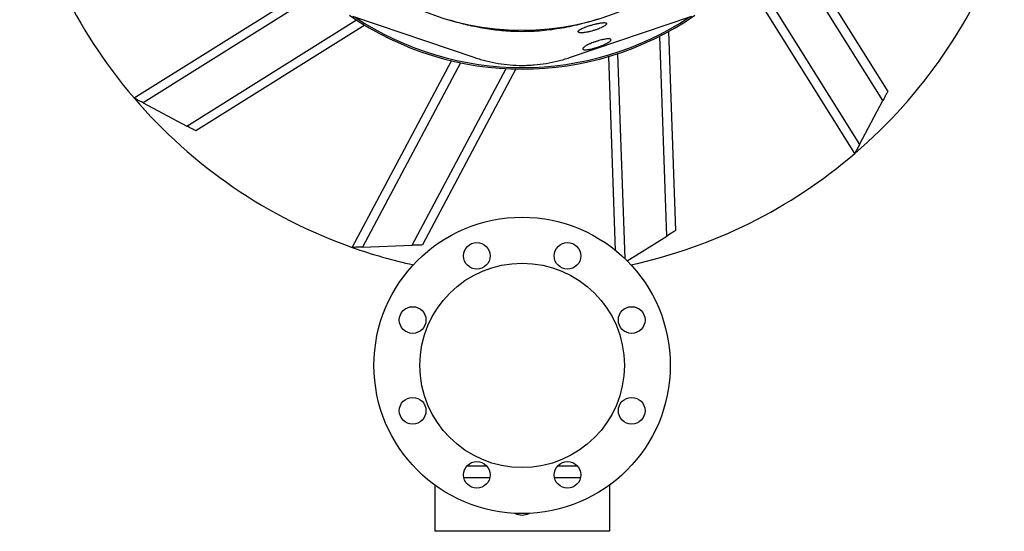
# Model space of a CAD drawing. Header units: millimetres. Extents: x 1168 to 1858, y 1039 to 1901.
# Tile 1 of 9: x 1174 to 1839, y 1039 to 1385. Entities that reach past the tile are written whole.
import ezdxf

# ---------------------------------------------------------------- set-up
doc = ezdxf.new("R2010")
doc.units = ezdxf.units.MM

msp = doc.modelspace()

# ---------------------------------------------------------------- linework, layer by layer
at = {"color": 7, "linetype": 'Continuous', "lineweight": 25}
for p, q in [((1688.84, 1450.12), (1760.16, 1336.11)), ((1737.96, 1294.3), (1664.47, 1411.77)), ((1251.5, 1331.76), (1368.97, 1405.25)), ((1399.03, 1386.91), (1481.41, 1359.04)), ((1545.51, 1359.04), (1627.89, 1386.91)), ((1407.32, 1380.88), (1293.31, 1309.56)), ((1612.28, 1376.65), (1617.04, 1242.25)), ((1398.84, 1230.86), (1465.77, 1356.89)), ((1576.48, 1228.9), (1571.85, 1359.75)), ((1509.23, 1351.31), (1446.15, 1232.53)), ((1741.21, 1300.42), (1756.92, 1329.99)), ((1257.61, 1328.51), (1287.19, 1312.81)), ((1584.34, 1221.8), (1611.16, 1238.58)), ((1405.77, 1231.1), (1439.23, 1232.29)), ((1489.63, 1083.26), (1476.06, 1083.26)), ((1550.86, 1083.26), (1537.29, 1083.26)), ((1454.46, 1070.52), (1454.46, 1039.26)), ((1572.46, 1070.52), (1572.46, 1039.26)), ((1572.46, 1039.26), (1454.46, 1039.26))]:
    msp.add_line(p, q, dxfattribs=at)
at = {"color": 1, "linetype": 'Continuous', "lineweight": 25}
for p, q in [((1756.92, 1329.99), (1685.3, 1444.47)), ((1668.7, 1416.33), (1741.21, 1300.42)), ((1373.53, 1401.02), (1257.61, 1328.51)), ((1287.19, 1312.81), (1401.67, 1384.42)), ((1611.16, 1238.58), (1606.38, 1373.53)), ((1577.79, 1361.62), (1582.68, 1223.43)), ((1471.85, 1355.53), (1405.77, 1231.1)), ((1439.23, 1232.29), (1502.57, 1351.55)), ((1491.6, 1075.26), (1474.09, 1075.26)), ((1552.83, 1075.26), (1535.32, 1075.26))]:
    msp.add_line(p, q, dxfattribs=at)
at = {"color": 7, "linetype": 'Continuous', "lineweight": 25, "flags": 128}
for points in [[(1760.16, 1336.11), (1760.12, 1336.02), (1759.97, 1335.74), (1759.73, 1335.29), (1759.4, 1334.68), (1759, 1333.92), (1758.54, 1333.05), (1758.03, 1332.08), (1757.48, 1331.05), (1756.92, 1329.99)], [(1257.61, 1328.51), (1256.55, 1329.08), (1255.52, 1329.63), (1254.56, 1330.14), (1253.68, 1330.6), (1252.93, 1331), (1252.32, 1331.33), (1251.87, 1331.57), (1251.59, 1331.71), (1251.5, 1331.76)], [(1293.31, 1309.56), (1293.21, 1309.61), (1292.94, 1309.75), (1292.49, 1309.99), (1291.88, 1310.32), (1291.12, 1310.72), (1290.25, 1311.18), (1289.28, 1311.7), (1288.25, 1312.24), (1287.19, 1312.81)], [(1741.21, 1300.42), (1740.57, 1299.22), (1739.97, 1298.07), (1739.4, 1297.02), (1738.91, 1296.09), (1738.51, 1295.33), (1738.21, 1294.76), (1738.02, 1294.41), (1737.96, 1294.3)], [(1617.04, 1242.25), (1616.95, 1242.2), (1616.68, 1242.03), (1616.25, 1241.76), (1615.66, 1241.39), (1614.94, 1240.94), (1614.1, 1240.41), (1613.17, 1239.83), (1612.18, 1239.22), (1611.16, 1238.58)], [(1405.77, 1231.1), (1404.56, 1231.06), (1403.4, 1231.02), (1402.3, 1230.98), (1401.31, 1230.95), (1400.46, 1230.92), (1399.77, 1230.89), (1399.26, 1230.87), (1398.95, 1230.86), (1398.84, 1230.86)], [(1446.15, 1232.53), (1446.05, 1232.53), (1445.74, 1232.52), (1445.23, 1232.5), (1444.53, 1232.48), (1443.68, 1232.45), (1442.69, 1232.41), (1441.6, 1232.37), (1440.43, 1232.33), (1439.23, 1232.29)]]:
    msp.add_lwpolyline(points, dxfattribs=at)
at = {"color": 7, "linetype": 'Continuous', "lineweight": 25}
for centre, radius in [((1513.46, 1556.26), 178.9), ((1513.46, 1151.26), 100), ((1482.85, 1225.17), 9), ((1544.08, 1225.17), 9), ((1513.46, 1151.26), 69), ((1439.55, 1181.88), 9), ((1587.37, 1181.88), 9), ((1439.55, 1120.65), 9), ((1587.37, 1120.65), 9), ((1482.85, 1077.35), 9), ((1544.08, 1077.35), 9)]:
    msp.add_circle(centre, radius, dxfattribs=at)
for centre, radius, start, end in [((1513.46, 1556.26), 345, 190.59581, 220.59581), ((1513.46, 1556.26), 345, 310.59581, 340.59581), ((1513.46, 1556.26), 205, 235.33805, 304.66195), ((1513.46, 1556.26), 204, 236.35105, 303.64895), ((1513.46, 1556.26), 345, 220.59581, 250.59581), ((1513.46, 1556.26), 345, 282.28593, 310.59581), ((1513.46, 1556.26), 345, 250.59581, 257.71407), ((1513.46, 1061.26), 11, 243.95962, 296.04038)]:
    msp.add_arc(centre, radius, start, end, dxfattribs=at)
for points, knots in [([(1569.28, 1386.29), (1565.7, 1385.17), (1557.8, 1382.71), (1545.35, 1379.71), (1531.82, 1377.41), (1518.01, 1376.36), (1504.82, 1376.57), (1492.46, 1377.84), (1480.94, 1379.93), (1471.47, 1382.11), (1465.9, 1383.81), (1464.1, 1384.36)], [0, 0, 0, 0, 0.1049303, 0.2318636, 0.3587383, 0.4890539, 0.6193691, 0.7280547, 0.836769, 0.9473004, 1, 1, 1, 1]), ([(1570.49, 1382.08), (1570.45, 1382.2), (1570.36, 1382.3), (1570.13, 1382.42), (1570.04, 1382.46), (1569.83, 1382.52), (1569.71, 1382.54), (1569.31, 1382.6), (1568.99, 1382.61), (1568.25, 1382.59), (1567.82, 1382.56), (1566.89, 1382.45), (1566.39, 1382.38), (1565.57, 1382.24), (1565.29, 1382.19), (1564.71, 1382.07), (1564.13, 1381.95), (1563.53, 1381.82), (1562.91, 1381.67), (1562.6, 1381.59), (1561.65, 1381.35), (1561.01, 1381.18), (1560.07, 1380.91), (1559.75, 1380.81), (1559.12, 1380.62), (1558.8, 1380.52), (1557.88, 1380.22), (1557.28, 1380.02), (1556.42, 1379.7), (1556.14, 1379.6), (1555.6, 1379.38), (1555.34, 1379.28), (1554.58, 1378.96), (1554.12, 1378.75), (1553.27, 1378.33), (1552.9, 1378.13), (1552.43, 1377.83), (1552.29, 1377.74), (1552.02, 1377.54), (1551.9, 1377.45), (1551.6, 1377.18), (1551.45, 1377.01), (1551.33, 1376.77), (1551.3, 1376.7), (1551.27, 1376.55), (1551.28, 1376.49), (1551.33, 1376.29), (1551.43, 1376.18), (1551.67, 1376.04), (1551.76, 1376), (1551.98, 1375.92), (1552.22, 1375.86), (1552.52, 1375.81), (1552.84, 1375.78), (1553.02, 1375.76), (1553.59, 1375.74), (1554.01, 1375.75), (1554.72, 1375.8), (1554.96, 1375.82), (1555.47, 1375.88), (1555.74, 1375.91), (1556.56, 1376.03), (1557.13, 1376.12), (1558.03, 1376.3), (1558.33, 1376.37), (1558.95, 1376.51), (1559.27, 1376.59), (1560.2, 1376.82), (1560.84, 1377), (1561.79, 1377.29), (1562.11, 1377.39), (1562.74, 1377.59), (1563.35, 1377.8), (1563.95, 1378.02), (1564.55, 1378.24), (1564.84, 1378.36), (1565.69, 1378.7), (1566.22, 1378.93), (1566.97, 1379.28), (1567.21, 1379.4), (1567.67, 1379.63), (1567.89, 1379.75), (1568.5, 1380.09), (1568.87, 1380.31), (1569.34, 1380.63), (1569.49, 1380.73), (1569.75, 1380.93), (1569.98, 1381.13), (1570.15, 1381.31), (1570.3, 1381.49), (1570.36, 1381.57), (1570.49, 1381.81), (1570.52, 1381.95), (1570.49, 1382.08)], [0, 0, 0, 0, 0.03125, 0.03125, 0.046875, 0.046875, 0.0625, 0.0625, 0.09375, 0.09375, 0.125, 0.125, 0.15625, 0.15625, 0.171875, 0.171875, 0.1875, 0.203125, 0.203125, 0.21875, 0.21875, 0.25, 0.25, 0.265625, 0.265625, 0.28125, 0.28125, 0.3125, 0.3125, 0.328125, 0.328125, 0.34375, 0.34375, 0.375, 0.375, 0.40625, 0.40625, 0.421875, 0.421875, 0.4375, 0.4375, 0.46875, 0.46875, 0.484375, 0.484375, 0.5, 0.5, 0.53125, 0.53125, 0.546875, 0.546875, 0.5625, 0.578125, 0.578125, 0.59375, 0.59375, 0.625, 0.625, 0.640625, 0.640625, 0.65625, 0.65625, 0.6875, 0.6875, 0.703125, 0.703125, 0.71875, 0.71875, 0.75, 0.75, 0.765625, 0.765625, 0.78125, 0.796875, 0.796875, 0.8125, 0.8125, 0.84375, 0.84375, 0.859375, 0.859375, 0.875, 0.875, 0.90625, 0.90625, 0.921875, 0.921875, 0.9375, 0.953125, 0.953125, 0.96875, 0.96875, 1, 1, 1, 1]), ([(1554.39, 1364.86), (1554.36, 1364.99), (1554.38, 1365.14), (1554.51, 1365.39), (1554.57, 1365.47), (1554.71, 1365.65), (1554.8, 1365.75), (1555.1, 1366.04), (1555.36, 1366.25), (1555.98, 1366.68), (1556.35, 1366.91), (1557.17, 1367.37), (1557.62, 1367.6), (1558.37, 1367.95), (1558.63, 1368.07), (1559.16, 1368.31), (1559.44, 1368.43), (1560.28, 1368.78), (1560.86, 1369.01), (1562.09, 1369.46), (1562.71, 1369.68), (1563.65, 1369.98), (1563.96, 1370.08), (1564.59, 1370.28), (1564.91, 1370.37), (1565.85, 1370.64), (1566.46, 1370.8), (1567.35, 1371.01), (1567.65, 1371.08), (1568.22, 1371.2), (1568.5, 1371.26), (1569.31, 1371.42), (1569.81, 1371.5), (1570.51, 1371.59), (1570.74, 1371.61), (1571.16, 1371.65), (1571.56, 1371.67), (1571.9, 1371.67), (1572.22, 1371.66), (1572.37, 1371.65), (1572.77, 1371.59), (1572.98, 1371.54), (1573.29, 1371.38), (1573.38, 1371.27), (1573.45, 1371.03), (1573.42, 1370.89), (1573.29, 1370.65), (1573.23, 1370.56), (1573.08, 1370.39), (1573, 1370.29), (1572.69, 1370.01), (1572.44, 1369.8), (1571.81, 1369.37), (1571.44, 1369.14), (1570.83, 1368.79), (1570.62, 1368.67), (1570.16, 1368.43), (1569.92, 1368.31), (1569.18, 1367.95), (1568.65, 1367.71), (1567.53, 1367.22), (1566.94, 1366.98), (1565.73, 1366.52), (1565.11, 1366.3), (1564.17, 1365.98), (1563.85, 1365.88), (1563.22, 1365.68), (1562.6, 1365.49), (1561.98, 1365.31), (1561.37, 1365.15), (1561.07, 1365.07), (1560.17, 1364.85), (1559.6, 1364.72), (1558.8, 1364.57), (1558.53, 1364.52), (1558.02, 1364.44), (1557.78, 1364.41), (1557.08, 1364.33), (1556.66, 1364.3), (1556.1, 1364.29), (1555.92, 1364.29), (1555.6, 1364.31), (1555.45, 1364.32), (1555.05, 1364.38), (1554.83, 1364.45), (1554.52, 1364.62), (1554.43, 1364.73), (1554.39, 1364.86)], [0, 0, 0, 0, 0.03125, 0.03125, 0.046875, 0.046875, 0.0625, 0.0625, 0.09375, 0.09375, 0.125, 0.125, 0.15625, 0.15625, 0.171875, 0.171875, 0.1875, 0.1875, 0.21875, 0.21875, 0.25, 0.25, 0.265625, 0.265625, 0.28125, 0.28125, 0.3125, 0.3125, 0.328125, 0.328125, 0.34375, 0.34375, 0.375, 0.375, 0.390625, 0.390625, 0.40625, 0.421875, 0.421875, 0.4375, 0.4375, 0.46875, 0.46875, 0.5, 0.5, 0.53125, 0.53125, 0.546875, 0.546875, 0.5625, 0.5625, 0.59375, 0.59375, 0.625, 0.625, 0.640625, 0.640625, 0.65625, 0.65625, 0.6875, 0.6875, 0.71875, 0.71875, 0.75, 0.75, 0.765625, 0.765625, 0.78125, 0.796875, 0.796875, 0.8125, 0.8125, 0.84375, 0.84375, 0.859375, 0.859375, 0.875, 0.875, 0.90625, 0.90625, 0.921875, 0.921875, 0.9375, 0.9375, 0.96875, 0.96875, 1, 1, 1, 1]), ([(1481.41, 1359.04), (1484.01, 1358.16), (1486.62, 1357.39), (1491.89, 1356.08), (1494.54, 1355.53), (1499.88, 1354.65), (1502.57, 1354.32), (1507.97, 1353.88), (1510.69, 1353.76), (1514.8, 1353.76), (1516.17, 1353.79), (1518.9, 1353.9), (1520.26, 1353.98), (1524.33, 1354.32), (1527.02, 1354.65), (1532.37, 1355.53), (1535.02, 1356.08), (1540.3, 1357.39), (1542.92, 1358.16), (1545.51, 1359.04)], [0, 0, 0, 0, 0.125, 0.125, 0.25, 0.25, 0.375, 0.375, 0.5, 0.5, 0.5625, 0.5625, 0.625, 0.625, 0.75, 0.75, 0.875, 0.875, 1, 1, 1, 1])]:
    msp.add_open_spline(points, degree=3, knots=knots, dxfattribs=at)

doc.saveas('drawing.dxf')
